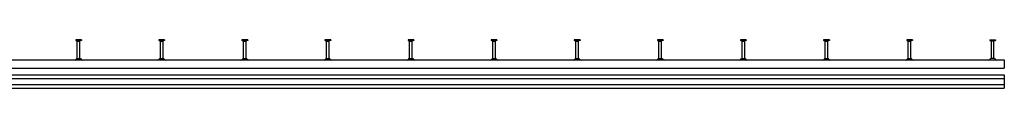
# Model space of a CAD drawing. Header units: millimetres. Extents: x 11969 to 26348, y -459 to 2743.
# Tile 7 of 14: x 15137 to 18099, y -459 to -313. Entities that reach past the tile are written whole.
import ezdxf

# ---------------------------------------------------------------- set-up
doc = ezdxf.new("R2010")
doc.units = ezdxf.units.MM
doc.header["$LTSCALE"] = 10
doc.layers.add('HALFEN', color=2, linetype='CONTINUOUS')

msp = doc.modelspace()

# ---------------------------------------------------------------- linework, layer by layer
at = {"layer": 'HALFEN'}
for p, q in [((15322.8, -312.8), (15305.3, -312.8)), ((15305.3, -312.8), (15305.3, -314.7)), ((15322.8, -314.7), (15305.3, -314.7)), ((15306, -314.7), (15309.6, -316.5)), ((15310, -313), (15310, -314.4)), ((15310, -369.4), (15310, -317.2)), ((15310.6, -316.8), (15317.5, -316.8)), ((15318, -369.4), (15318, -317.2)), ((15318.1, -313), (15318.1, -314.4)), ((15322, -314.7), (15318.5, -316.5)), ((15322.8, -312.8), (15322.8, -314.7)), ((15572.8, -312.8), (15555.3, -312.8)), ((15555.3, -312.8), (15555.3, -314.7)), ((15572.8, -314.7), (15555.3, -314.7)), ((15556, -314.7), (15559.6, -316.5)), ((15560, -313), (15560, -314.4)), ((15560, -369.4), (15560, -317.2)), ((15560.6, -316.8), (15567.5, -316.8)), ((15568, -369.4), (15568, -317.2)), ((15568.1, -313), (15568.1, -314.4)), ((15572, -314.7), (15568.5, -316.5)), ((15572.8, -312.8), (15572.8, -314.7)), ((15822.8, -312.8), (15805.3, -312.8)), ((15805.3, -312.8), (15805.3, -314.7)), ((15822.8, -314.7), (15805.3, -314.7)), ((15806, -314.7), (15809.6, -316.5)), ((15810, -313), (15810, -314.4)), ((15810, -369.4), (15810, -317.2)), ((15810.6, -316.8), (15817.5, -316.8)), ((15818, -369.4), (15818, -317.2)), ((15818.1, -313), (15818.1, -314.4)), ((15822, -314.7), (15818.5, -316.5)), ((15822.8, -312.8), (15822.8, -314.7)), ((16072.8, -312.8), (16055.3, -312.8)), ((16055.3, -312.8), (16055.3, -314.7)), ((16072.8, -314.7), (16055.3, -314.7)), ((16056, -314.7), (16059.6, -316.5)), ((16060, -313), (16060, -314.4)), ((16060, -369.4), (16060, -317.2)), ((16060.6, -316.8), (16067.5, -316.8)), ((16068, -369.4), (16068, -317.2)), ((16068.1, -313), (16068.1, -314.4)), ((16072, -314.7), (16068.5, -316.5)), ((16072.8, -312.8), (16072.8, -314.7)), ((16322.8, -312.8), (16305.3, -312.8)), ((16305.3, -312.8), (16305.3, -314.7)), ((16322.8, -314.7), (16305.3, -314.7)), ((16306, -314.7), (16309.6, -316.5)), ((16310, -313), (16310, -314.4)), ((16310, -369.4), (16310, -317.2)), ((16310.6, -316.8), (16317.5, -316.8)), ((16318, -369.4), (16318, -317.2)), ((16318.1, -313), (16318.1, -314.4)), ((16322, -314.7), (16318.5, -316.5)), ((16322.8, -312.8), (16322.8, -314.7)), ((16572.8, -312.8), (16555.3, -312.8)), ((16555.3, -312.8), (16555.3, -314.7)), ((16572.8, -314.7), (16555.3, -314.7)), ((16556, -314.7), (16559.6, -316.5)), ((16560, -313), (16560, -314.4)), ((16560, -369.4), (16560, -317.2)), ((16560.6, -316.8), (16567.5, -316.8)), ((16568, -369.4), (16568, -317.2)), ((16568.1, -313), (16568.1, -314.4)), ((16572, -314.7), (16568.5, -316.5)), ((16572.8, -312.8), (16572.8, -314.7)), ((16822.8, -312.8), (16805.3, -312.8)), ((16805.3, -312.8), (16805.3, -314.7)), ((16822.8, -314.7), (16805.3, -314.7)), ((16806, -314.7), (16809.6, -316.5)), ((16810, -313), (16810, -314.4)), ((16810, -369.4), (16810, -317.2)), ((16810.6, -316.8), (16817.5, -316.8)), ((16818, -369.4), (16818, -317.2)), ((16818.1, -313), (16818.1, -314.4)), ((16822, -314.7), (16818.5, -316.5)), ((16822.8, -312.8), (16822.8, -314.7)), ((17072.8, -312.8), (17055.3, -312.8)), ((17055.3, -312.8), (17055.3, -314.7)), ((17072.8, -314.7), (17055.3, -314.7)), ((17056, -314.7), (17059.6, -316.5)), ((17060, -313), (17060, -314.4)), ((17060, -369.4), (17060, -317.2)), ((17060.6, -316.8), (17067.5, -316.8)), ((17068, -369.4), (17068, -317.2)), ((17068.1, -313), (17068.1, -314.4)), ((17072, -314.7), (17068.5, -316.5)), ((17072.8, -312.8), (17072.8, -314.7)), ((17322.8, -312.8), (17305.3, -312.8)), ((17305.3, -312.8), (17305.3, -314.7)), ((17322.8, -314.7), (17305.3, -314.7)), ((17306, -314.7), (17309.6, -316.5)), ((17310, -313), (17310, -314.4)), ((17310, -369.4), (17310, -317.2)), ((17310.6, -316.8), (17317.5, -316.8)), ((17318, -369.4), (17318, -317.2)), ((17318.1, -313), (17318.1, -314.4)), ((17322, -314.7), (17318.5, -316.5)), ((17322.8, -312.8), (17322.8, -314.7)), ((17572.8, -312.8), (17555.3, -312.8)), ((17555.3, -312.8), (17555.3, -314.7)), ((17572.8, -314.7), (17555.3, -314.7)), ((17556, -314.7), (17559.6, -316.5)), ((17560, -313), (17560, -314.4)), ((17560, -369.4), (17560, -317.2)), ((17560.6, -316.8), (17567.5, -316.8)), ((17568, -369.4), (17568, -317.2)), ((17568.1, -313), (17568.1, -314.4)), ((17572, -314.7), (17568.5, -316.5)), ((17572.8, -312.8), (17572.8, -314.7)), ((17822.8, -312.8), (17805.3, -312.8)), ((17805.3, -312.8), (17805.3, -314.7)), ((17822.8, -314.7), (17805.3, -314.7)), ((17806, -314.7), (17809.6, -316.5)), ((17810, -313), (17810, -314.4)), ((17810, -369.4), (17810, -317.2)), ((17810.6, -316.8), (17817.5, -316.8)), ((17818, -369.4), (17818, -317.2)), ((17818.1, -313), (17818.1, -314.4)), ((17822, -314.7), (17818.5, -316.5)), ((17822.8, -312.8), (17822.8, -314.7)), ((18055.3, -312.8), (18072.8, -312.8)), ((18055.3, -312.8), (18055.3, -314.7)), ((18055.3, -314.7), (18072.8, -314.7)), ((18056, -314.7), (18059.6, -316.5)), ((18060, -313), (18060, -314.4)), ((18060, -369.4), (18060, -317.2)), ((18067.5, -316.8), (18060.6, -316.8)), ((18068, -369.4), (18068, -317.2)), ((18068.1, -313), (18068.1, -314.4)), ((18072, -314.7), (18068.5, -316.5)), ((18072.8, -312.8), (18072.8, -314.7)), ((12029, -373.6), (18099, -373.6)), ((15308.8, -369.4), (15319.3, -369.4)), ((15558.8, -369.4), (15569.3, -369.4)), ((15808.8, -369.4), (15819.3, -369.4)), ((16058.8, -369.4), (16069.3, -369.4)), ((16308.8, -369.4), (16319.3, -369.4)), ((16558.8, -369.4), (16569.3, -369.4)), ((16808.8, -369.4), (16819.3, -369.4)), ((17058.8, -369.4), (17069.3, -369.4)), ((17308.8, -369.4), (17319.3, -369.4)), ((17558.8, -369.4), (17569.3, -369.4)), ((17808.8, -369.4), (17819.3, -369.4)), ((18069.3, -369.4), (18058.8, -369.4)), ((18099, -373.6), (18099, -398.7)), ((12029, -398.7), (18099, -398.7)), ((12029, -418.7), (18099, -418.7)), ((12029, -429.7), (18099, -429.7)), ((18099, -418.7), (18099, -458.7)), ((12029, -447.7), (18099, -447.7)), ((12029, -458.7), (18099, -458.7))]:
    msp.add_line(p, q, dxfattribs=at)
for centre, radius, start, end in [((15309.2, -317.2), 0.8, 0, 62.3005), ((15318.8, -317.2), 0.8, 117.6995, 180), ((15559.2, -317.2), 0.8, 0, 62.3005), ((15568.8, -317.2), 0.8, 117.6995, 180), ((15809.2, -317.2), 0.8, 0, 62.3005), ((15818.8, -317.2), 0.8, 117.6995, 180), ((16059.2, -317.2), 0.8, 0, 62.3005), ((16068.8, -317.2), 0.8, 117.6995, 180), ((16309.2, -317.2), 0.8, 0, 62.3005), ((16318.8, -317.2), 0.8, 117.6995, 180), ((16559.2, -317.2), 0.8, 0, 62.3005), ((16568.8, -317.2), 0.8, 117.6995, 180), ((16809.2, -317.2), 0.8, 0, 62.3005), ((16818.8, -317.2), 0.8, 117.6995, 180), ((17059.2, -317.2), 0.8, 0, 62.3005), ((17068.8, -317.2), 0.8, 117.6995, 180), ((17309.2, -317.2), 0.8, 0, 62.3005), ((17318.8, -317.2), 0.8, 117.6995, 180), ((17559.2, -317.2), 0.8, 0, 62.3005), ((17568.8, -317.2), 0.8, 117.6995, 180), ((17809.2, -317.2), 0.8, 0, 62.3005), ((17818.8, -317.2), 0.8, 117.6995, 180), ((18059.2, -317.2), 0.8, 0, 62.3005), ((18068.8, -317.2), 0.8, 117.6995, 180), ((15300.5, -363.9), 10, 281.7837, 326.0185), ((15327.6, -363.9), 10, 213.9815, 258.2163), ((15550.5, -363.9), 10, 281.7837, 326.0185), ((15577.6, -363.9), 10, 213.9815, 258.2163), ((15800.5, -363.9), 10, 281.7837, 326.0185), ((15827.6, -363.9), 10, 213.9815, 258.2163), ((16050.5, -363.9), 10, 281.7837, 326.0185), ((16077.6, -363.9), 10, 213.9815, 258.2163), ((16300.5, -363.9), 10, 281.7837, 326.0185), ((16327.6, -363.9), 10, 213.9815, 258.2163), ((16550.5, -363.9), 10, 281.7837, 326.0185), ((16577.6, -363.9), 10, 213.9815, 258.2163), ((16800.5, -363.9), 10, 281.7837, 326.0185), ((16827.6, -363.9), 10, 213.9815, 258.2163), ((17050.5, -363.9), 10, 281.7837, 326.0185), ((17077.6, -363.9), 10, 213.9815, 258.2163), ((17300.5, -363.9), 10, 281.7837, 326.0185), ((17327.6, -363.9), 10, 213.9815, 258.2163), ((17550.5, -363.9), 10, 281.7837, 326.0185), ((17577.6, -363.9), 10, 213.9815, 258.2163), ((17800.5, -363.9), 10, 281.7837, 326.0185), ((17827.6, -363.9), 10, 213.9815, 258.2163), ((18050.5, -363.9), 10, 281.7837, 326.0185), ((18077.6, -363.9), 10, 213.9815, 258.2163)]:
    msp.add_arc(centre, radius, start, end, dxfattribs=at)

doc.saveas('drawing.dxf')
